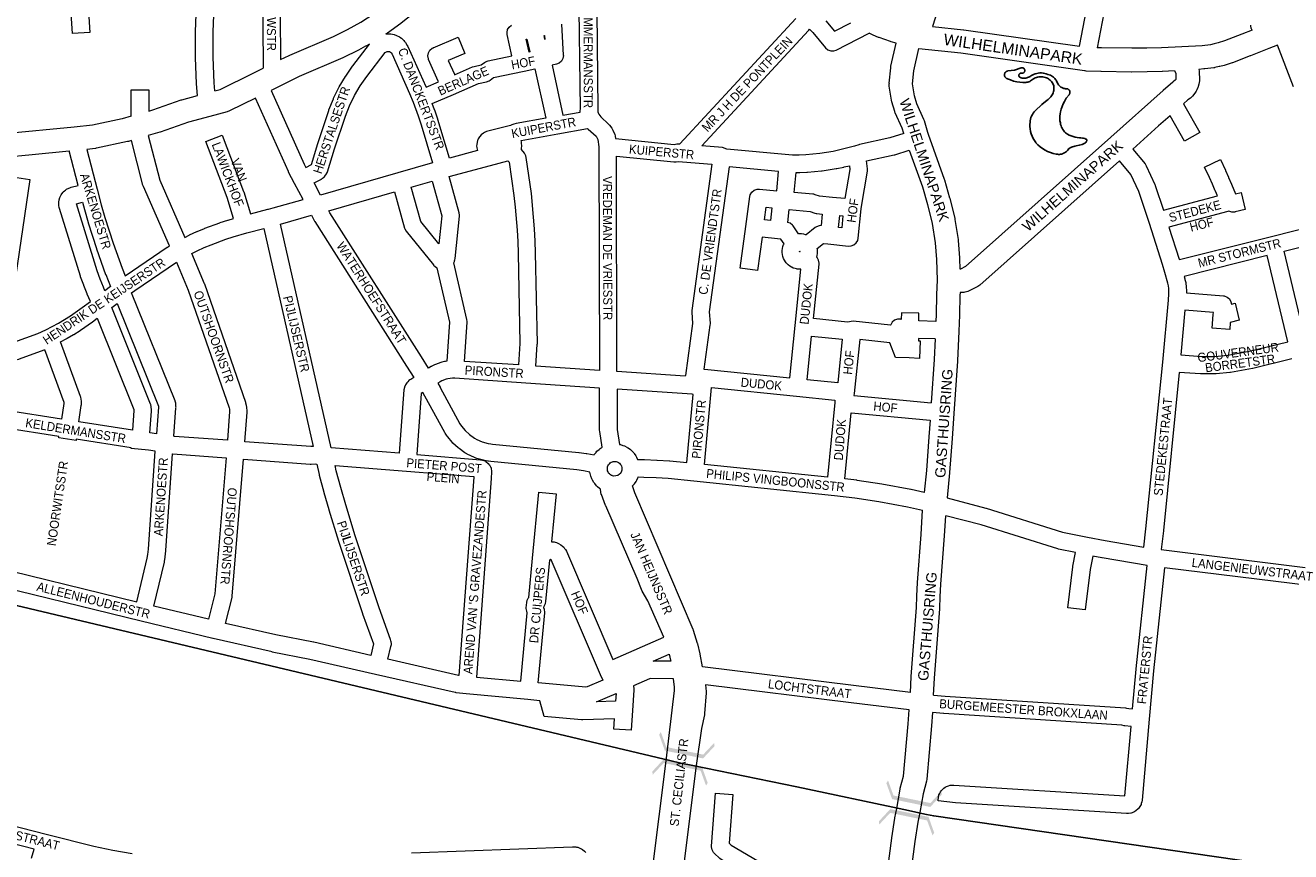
# Model space of a CAD drawing. Header units: metres. Extents: x 123817 to 142006, y 393105 to 406084.
# Tile 87 of 138: x 132752 to 133835, y 396927 to 397634. Entities that reach past the tile are written whole.
import ezdxf
from ezdxf.enums import TextEntityAlignment as Align

# ---------------------------------------------------------------- set-up
doc = ezdxf.new("R2010")
doc.units = ezdxf.units.M
doc.header["$MEASUREMENT"] = 0
doc.styles.add('Style-Arial', font='arial.ttf')

# ---------------------------------------------------------------- blocks, each defined once
blk = doc.blocks.new('gg0-viaduct_64')
at = {"linetype": 'Continuous', "lineweight": 0}
blk.add_hatch(color=7, dxfattribs=at).paths.add_polyline_path([(-55.8, -16.9), (-58, -14), (-40, 0), (40, 0), (58, -14), (55.8, -16.9), (38.7, -3.7), (-38.7, -3.7)])
blk = doc.blocks.new('gg0-viaduct_65')
at = {"linetype": 'Continuous', "lineweight": 0}
blk.add_hatch(color=7, dxfattribs=at).paths.add_polyline_path([(-55.8, -16.9), (-58, -14), (-40, 0), (40, 0), (58, -14), (55.8, -16.9), (38.7, -3.7), (-38.7, -3.7)])
blk = doc.blocks.new('gg0-viaduct_66')
at = {"linetype": 'Continuous', "lineweight": 0}
blk.add_hatch(color=7, dxfattribs=at).paths.add_polyline_path([(55.8, -16.9), (38.7, -3.7), (-38.7, -3.7), (-55.8, -16.9), (-58, -14), (-40, 0), (40, 0), (58, -14)])
blk = doc.blocks.new('gg0-viaduct_67')
at = {"linetype": 'Continuous', "lineweight": 0}
blk.add_hatch(color=7, dxfattribs=at).paths.add_polyline_path([(-55.8, -16.9), (-58, -14), (-40, 0), (40, 0), (58, -14), (55.8, -16.9), (38.7, -3.7), (-38.7, -3.7)])

msp = doc.modelspace()

# ---------------------------------------------------------------- linework, layer by layer
for p, q in [((133303.8, 397004.7), (132690.3, 397150.1)), ((133523.5, 396958.7), (133504.1, 396962.8))]:
    msp.add_line(p, q)
at = {"color": 40, "linetype": 'Continuous', "lineweight": 0, "flags": 128}
for points in [[(133060.5, 397626.8), (133061.5, 397627.5), (133061.9, 397627.8), (133073.2, 397635.9), (133073.6, 397636.2), (133084.4, 397645), (133084.8, 397645.4), (133095.1, 397654.7), (133095.4, 397655), (133100.3, 397659.9), (133100.5, 397660.1), (133115.7, 397676), (133131.1, 397691.7), (133146.7, 397707.2), (133171.6, 397731.5), (133182.3, 397741.7), (133182.3, 397741.7), (133182.3, 397741.7), (133201.4, 397760.1), (133205.7, 397763.9), (133208.1, 397765.7), (133213.9, 397769.4), (133216.6, 397770.8), (133222.3, 397773.3)], [(132970.4, 397604.8), (132977.7, 397608.4), (132978.2, 397608.6), (133015.6, 397624.7), (133027.7, 397630.6), (133033.5, 397633.7), (133039.2, 397637), (133050.5, 397644.2), (133061.2, 397651.9), (133071.6, 397660.3), (133081.4, 397669.3), (133086.1, 397674), (133101.3, 397689.9), (133101.4, 397690), (133116.9, 397705.7), (133116.9, 397705.8), (133132.6, 397721.4), (133132.7, 397721.5), (133133.7, 397722.5)], [(133504.1, 397541.6), (133502.8, 397546.1), (133496.8, 397559.2), (133496.5, 397559.9), (133496.3, 397560.4), (133493.8, 397568.7), (133493.5, 397570.1), (133491.6, 397582.1), (133491.5, 397583.7), (133491.7, 397584.8), (133491.5, 397584.8), (133492.9, 397597.9), (133493.1, 397599.1), (133497.6, 397618.9), (133493.2, 397620.1), (133492.6, 397620.3), (133483, 397623.7), (133482.4, 397623.9), (133477.8, 397625.9), (133477.4, 397626.1), (133474.4, 397627.5)], [(133528.7, 397633.3), (133555.2, 397630.4), (133555.5, 397630.4), (133654.7, 397616.2)], [(133802.3, 397630.1), (133793.6, 397626.6), (133778.7, 397621), (133773.2, 397619.2), (133770, 397618.3), (133766.7, 397617.6), (133759.6, 397616.7), (133742.1, 397615.7), (133724.9, 397614.9), (133712.1, 397614.6), (133699.3, 397614.5), (133673.5, 397614.8), (133669.8, 397615)], [(133046.5, 397618.1), (133043.4, 397616.3), (133043.4, 397616.3), (133043.1, 397616.2), (133037, 397612.9), (133036.6, 397612.7), (133024.2, 397606.6), (133023.8, 397606.4), (132986.3, 397590.3), (132967.4, 397581), (132967.4, 397581), (132967.4, 397581), (132962.2, 397578.5)], [(133824.1, 397617.2), (133816.8, 397614.3), (133816.8, 397614.3), (133816.8, 397614.3), (133800.9, 397608), (133800.8, 397608), (133785.6, 397602.2), (133785.2, 397602.1), (133779.2, 397600.1), (133778.6, 397599.9), (133774.8, 397598.9), (133774.3, 397598.8), (133770.4, 397598), (133770.1, 397597.9), (133769.7, 397597.9), (133761.8, 397596.8), (133761.1, 397596.8), (133756.7, 397596.5), (133757, 397595.2), (133757.2, 397587), (133757.2, 397586.7), (133756.7, 397583.7), (133755.8, 397580.8), (133755.7, 397580.4), (133755.1, 397579.1), (133754.4, 397577.7), (133753.3, 397576.1), (133751.3, 397573.6), (133751.2, 397573.5), (133749.5, 397571.9), (133747.3, 397570.3), (133743.6, 397567)], [(133552.6, 397425.4), (133552.5, 397425.5), (133552.2, 397434.5), (133552.2, 397435.1), (133550.9, 397450.1), (133550.8, 397450.7), (133548.2, 397468), (133548, 397469), (133543.7, 397485.8), (133543.6, 397486.1), (133539.2, 397501.7), (133539, 397502.3), (133525.2, 397540.7), (133525.2, 397540.7), (133525.2, 397540.7), (133524.6, 397542.5), (133521.8, 397552.3), (133521.6, 397553), (133521.3, 397553.7), (133515.3, 397566.9), (133513.2, 397573.9), (133511.6, 397584), (133512.8, 397595.2), (133517.1, 397614.4), (133552.9, 397610.6), (133658.9, 397595.4), (133659, 397595.4), (133659.9, 397595.3), (133672.9, 397594.9), (133673.1, 397594.8), (133699.1, 397594.5), (133699.4, 397594.5), (133712.4, 397594.6), (133712.5, 397594.6), (133725.5, 397595), (133725.7, 397595), (133736, 397595.4), (133737, 397592.8), (133737.2, 397588.1), (133737.1, 397587.8), (133736.6, 397587.2), (133735.1, 397586.1), (133734.4, 397585.5), (133726.2, 397578.3), (133681.4, 397538.4), (133681.4, 397538.4), (133681.4, 397538.4), (133557, 397427.6), (133552.6, 397425.4)], [(132913.9, 397578), (132918.5, 397579.3), (132947, 397593.3), (132947, 397593.3), (132955.5, 397597.4)], [(132857.4, 397560.7), (132860.9, 397561.8), (132885.1, 397570.3), (132885.8, 397570.5), (132899.1, 397574.1)], [(132948.8, 397571.8), (132926.5, 397560.9), (132924.7, 397560.2), (132909.8, 397556.2), (132909.8, 397556.2), (132909.8, 397556.2), (132891.4, 397551.3), (132867.3, 397542.8), (132866.8, 397542.7), (132857, 397539.8)], [(132842.4, 397556.3), (132834.7, 397554.1), (132809.2, 397548.6), (132793.5, 397547.1), (132733.8, 397541.3)], [(133732.2, 397556.8), (133722.3, 397548), (133700.1, 397528.3)], [(132842.6, 397535.5), (132840, 397534.8), (132839.3, 397534.6), (132812.8, 397528.9), (132812.5, 397528.9), (132811.7, 397528.7), (132804.5, 397528)], [(132733.8, 397521.2), (132757.6, 397523.5), (132789.4, 397526.6)], [(133508.8, 397527.3), (133520, 397495.9), (133524.3, 397480.7), (133528.5, 397464.5), (133531, 397448), (133532.2, 397433.6), (133532.7, 397416), (133532.2, 397403.7), (133532.2, 397403.4), (133531.9, 397386.7), (133531.6, 397380.6)], [(133688.9, 397518.3), (133569.3, 397411.7), (133567.6, 397410.5), (133567, 397410.2), (133560.2, 397406.9), (133559, 397406.4), (133557.8, 397406), (133556.4, 397405.6), (133555.4, 397405.5), (133554.2, 397405.4), (133552.9, 397405.4), (133552.3, 397405.4), (133552.1, 397403), (133551.9, 397386.2), (133551.9, 397386.2), (133551.9, 397386), (133551.3, 397372.4), (133551.3, 397372.4), (133551.3, 397372.3), (133550, 397347), (133550, 397346.8), (133547, 397302), (133547, 397302), (133547, 397301.9), (133545.6, 397280.6), (133545.6, 397280.5), (133543.3, 397251.4), (133543.3, 397251.2), (133541.1, 397229.6)], [(133531, 397365.7), (133530, 397348.1), (133527.6, 397311.1)], [(133526.6, 397296.1), (133525.6, 397282), (133523.4, 397253.1), (133521.5, 397234.3)], [(133509.7, 397063.1), (133510.3, 397076.4), (133510.3, 397076.7), (133515, 397135.8), (133515.2, 397145.4), (133515.2, 397145.8), (133515.8, 397157), (133515.8, 397157.1), (133519, 397198.4), (133520.2, 397219.2)], [(133529.6, 397060.8), (133530.3, 397075.3), (133534.9, 397134.6), (133535, 397135.2), (133535.2, 397144.8), (133535.8, 397155.7), (133538.9, 397197), (133538.9, 397197.2), (133540, 397214.4)], [(133396.2, 396893.2), (133467.5, 396885.5), (133475.7, 396885.2), (133476.2, 396885.1), (133484.4, 396884.4), (133490.3, 396912.4), (133493.7, 396938.3), (133493.7, 396938.6), (133496.5, 396955.4), (133496.5, 396955.6), (133498, 396963.8), (133498, 396963.8), (133498, 396963.8), (133501, 396980.2), (133501.1, 396981), (133503.9, 396991.4), (133507.9, 397036.1), (133508.8, 397048.1)], [(133528.7, 397045.9), (133527.8, 397034.5), (133527.8, 397034.4), (133523.7, 396988.8), (133523.4, 396987.1), (133520.6, 396976.3), (133517.7, 396960.2), (133516.2, 396952.1), (133513.5, 396935.5), (133510.1, 396909.4)]]:
    msp.add_lwpolyline(points, dxfattribs=at)
at = {"color": 9, "linetype": 'Continuous', "lineweight": 0, "flags": 128}
for points in [[(133550.6, 397702), (133528.7, 397633.3)], [(132733.9, 397682.9), (132764.8, 397685.1), (132766.5, 397685), (132797.7, 397680.4), (132797.9, 397680.3), (132800.4, 397679.4), (132802.4, 397677.8), (132803.7, 397675.5), (132804.1, 397673.4), (132807.1, 397628.1), (132792.1, 397627.1), (132789.5, 397666.4), (132765.1, 397670.1), (132734.1, 397667.9)], [(132913.9, 397578), (132913.4, 397585), (132912.6, 397606.8), (132912.6, 397628.6), (132913.4, 397650.1), (132914.3, 397656.1), (132916.5, 397670.7), (132916.7, 397671.5), (132917.2, 397672.1), (132918.1, 397672.4), (132918.3, 397672.4), (132954.8, 397672.9), (132955.5, 397597.4)], [(132969.7, 397680.6), (132970.4, 397604.8)], [(133240.9, 397673.9), (133242.1, 397562), (133242.1, 397561.9), (133242, 397561.1), (133242, 397560.3), (133242, 397560.1), (133242, 397560), (133242.3, 397559.3), (133242.9, 397558.2), (133244.6, 397555.8), (133251.2, 397549.7), (133251.8, 397549), (133252.1, 397548.7), (133254.1, 397546), (133255, 397544.5), (133256.4, 397541.3), (133256.5, 397540.9), (133256.9, 397539.2), (133257.1, 397537.4), (133307.4, 397532.3), (133309.6, 397532.7), (133311.5, 397532.8), (133312.3, 397532.7), (133411.6, 397640)], [(133210.9, 397635.1), (133212.5, 397608.7), (133212.6, 397608.3), (133212.1, 397605.7), (133210.8, 397603.4), (133208.8, 397601.8), (133206.6, 397600.9), (133202.9, 397600.1), (133212.2, 397557.3), (133227, 397559.9), (133226.9, 397560.2), (133226.9, 397560.5), (133227, 397561.3), (133227.1, 397562.3), (133225.9, 397669.3)], [(132899.1, 397574.1), (132898.4, 397584), (132898.4, 397584.3), (132897.6, 397606.4), (132897.6, 397606.6), (132897.6, 397606.6), (132897.6, 397606.6), (132897.6, 397628.7), (132897.6, 397629), (132898.4, 397651)], [(133654.7, 397616.2), (133662.1, 397654.8)], [(133437.4, 397637.9), (133444.7, 397629.1), (133458.7, 397636.3)], [(133675.5, 397644.7), (133669.8, 397615)], [(133060.5, 397626.8), (133062.7, 397627), (133064.5, 397626.9), (133064.7, 397626.8), (133067.6, 397626.2), (133069.5, 397625.6), (133072.1, 397624.2), (133072.5, 397624), (133073.8, 397623.1), (133076, 397621.1), (133076.6, 397620.4), (133077.3, 397619.5), (133078.8, 397617), (133079.3, 397616.1), (133094.6, 397581.9), (133094.7, 397581.7), (133094.9, 397581.2), (133105.6, 397585.9), (133105.4, 397586.4), (133097.1, 397605), (133096.9, 397605.5), (133096.5, 397608), (133096.9, 397610.6), (133098.2, 397612.9), (133100.2, 397614.5), (133101.2, 397614.9), (133101, 397614.9), (133122.3, 397624), (133128.1, 397610.2), (133113.9, 397604.1), (133119.2, 397592.4), (133119.3, 397592.2), (133119.4, 397591.9), (133134.6, 397598.6), (133136.1, 397599), (133142.1, 397600.3), (133145.1, 397602.5), (133145.8, 397602.9), (133148, 397603.8), (133168.5, 397608.1), (133164.5, 397626.3), (133164.3, 397627.9), (133164.8, 397630.5), (133166.1, 397632.7), (133168.1, 397634.4)], [(133504.1, 397541.6), (133492.1, 397537.8), (133466.2, 397532.1), (133465.6, 397531.9), (133461.9, 397530.8), (133455.1, 397528.9), (133449.4, 397527.5), (133443.7, 397526.3), (133432.1, 397524.5), (133420.3, 397523.4), (133414.5, 397523.1), (133408.9, 397523.1), (133405.7, 397523.3), (133405.7, 397523.3), (133405.7, 397523.3), (133352.5, 397528.2), (133348.9, 397529.6), (133331.2, 397531.1), (133422.6, 397629.8), (133422.8, 397630.1), (133423.3, 397630.9), (133426.1, 397628.1), (133437, 397614.9), (133437.1, 397614.9), (133439.1, 397613.2), (133441.5, 397612.3), (133444.1, 397612.3), (133446.2, 397613), (133474.4, 397627.5)], [(133802.3, 397630.1), (133801.9, 397631.1), (133801.7, 397631.4), (133801.3, 397634), (133801.3, 397634.3)], [(132962.2, 397578.5), (132990.6, 397515.4), (132992.1, 397512.5), (132996.8, 397515), (133002.2, 397532.9), (133002.2, 397533.1), (133011.7, 397561.4), (133011.8, 397561.6), (133011.8, 397561.8), (133015.6, 397571.2), (133015.8, 397571.7), (133020.3, 397581), (133020.6, 397581.5), (133025.8, 397590.3), (133026.1, 397590.8), (133032, 397599.2), (133032.2, 397599.5), (133046.5, 397618.1)], [(133183.1, 397611.2), (133180.8, 397622.2), (133181.3, 397622.3), (133183.7, 397611.4), (133183.1, 397611.2)], [(133196.7, 397622), (133196, 397625.4), (133196.5, 397625.5), (133196.7, 397622)], [(133837.7, 397581.6), (133824.1, 397617.2)], [(133004.6, 397488.9), (132999.1, 397499.3), (133004.8, 397502.3), (133005.1, 397502.4), (133005.4, 397502.6), (133006.3, 397503.2), (133007.9, 397504.6), (133007.9, 397504.7), (133009.2, 397506.2), (133010.4, 397508.4), (133010.6, 397508.8), (133016.5, 397528.5), (133025.9, 397556.4), (133029.4, 397565.4), (133033.7, 397574.1), (133038.6, 397582.5), (133044.2, 397590.5), (133059.8, 397610.8), (133060.4, 397611.3), (133061.5, 397611.9), (133062.7, 397611.9), (133063.6, 397611.8), (133064.4, 397611.3), (133065.1, 397610.7), (133065.8, 397609.5), (133080.8, 397575.9), (133083.8, 397568.5), (133088.2, 397556.7), (133090.8, 397549.1), (133100.5, 397516.4), (133070.9, 397508), (133070.8, 397508), (133070.8, 397508), (133004.6, 397488.9)], [(133115, 397520.4), (133105.1, 397553.5), (133105, 397553.8), (133102.4, 397561.6), (133102.4, 397561.7), (133102.3, 397561.8), (133100.3, 397567.2), (133118.3, 397575.1), (133139.9, 397584.5), (133146.8, 397585.9), (133149, 397586.8), (133149.7, 397587.2), (133152.7, 397589.4), (133179, 397595), (133179, 397595), (133179, 397595), (133188.2, 397597), (133197.5, 397554.6), (133172, 397550), (133172, 397550), (133172, 397550), (133170, 397549.6), (133168.4, 397549.1), (133167.2, 397548.5), (133146.7, 397543.2), (133144.9, 397542.4), (133144.8, 397542.4), (133144, 397541.9), (133142.2, 397540.5), (133140.9, 397539), (133140.7, 397538.8), (133139.6, 397537.1), (133139.2, 397536.2), (133139, 397535.6), (133138.6, 397534.1), (133138.3, 397532.1), (133138.4, 397532.1), (133138.2, 397531.1), (133138.5, 397529.2), (133139.1, 397526.9), (133115, 397520.4)], [(132842.4, 397556.3), (132842.5, 397578.9), (132857.5, 397578.9), (132857.4, 397560.7)], [(132857, 397539.8), (132866.8, 397501.7), (132888.3, 397452.6), (132892.1, 397454.6), (132892.4, 397454.7), (132898.7, 397457.6), (132898.9, 397457.7), (132905.2, 397460.3), (132905.5, 397460.4), (132918.4, 397465.2), (132918.7, 397465.3), (132925.3, 397467.4), (132925.5, 397467.5), (132930, 397468.8), (132924.5, 397486.9), (132906.3, 397534.8), (132920.3, 397540.1), (132938.6, 397492), (132938.7, 397491.9), (132938.8, 397491.5), (132944.5, 397472.8), (132959.5, 397476.8), (132959.9, 397476.9), (132959.9, 397476.9), (132964.1, 397477.8), (132989.6, 397485.2), (132982.4, 397498.9), (132977.2, 397508.6), (132977, 397509.1), (132948.8, 397571.8)], [(133743.6, 397567), (133757.6, 397542.5), (133744.5, 397535.1), (133732.2, 397556.8)], [(133243.4, 397338.7), (133189, 397342.4), (133190.2, 397361.1), (133190.3, 397361.6), (133190.3, 397361.8), (133188.7, 397439.4), (133188.7, 397439.5), (133188.4, 397449.5), (133188.4, 397449.7), (133187.8, 397459.7), (133187.8, 397459.9), (133186.2, 397479.9), (133186.2, 397480.2), (133185.1, 397490.1), (133185.1, 397490.3), (133180.8, 397521), (133180.4, 397522.5), (133179.2, 397524.6), (133176.6, 397527.9), (133176.6, 397528.1), (133176.8, 397529.1), (133177, 397530.6), (133177, 397531.2), (133176.8, 397533), (133176.6, 397534.4), (133176.3, 397535.5), (133207.8, 397541.2), (133233.3, 397545.9), (133233.8, 397545.3), (133240.5, 397539.2), (133241.6, 397537.7), (133242.1, 397536.4), (133242.8, 397530.1), (133243.4, 397338.7)], [(132804.5, 397528), (132813.2, 397493.8), (132816.7, 397480.6), (132819.9, 397469.6), (132826.9, 397447.8), (132834.6, 397426.2), (132837.1, 397419.7), (132873.3, 397444.2), (132873.5, 397444.3), (132875.1, 397445.3), (132852.8, 397496.3), (132852.6, 397496.7), (132852.4, 397497.4), (132842.6, 397535.5)], [(132742, 397362.9), (132762.5, 397370.4), (132769.2, 397373.4), (132780.2, 397379.3), (132785.4, 397382.4), (132790.5, 397385.5), (132800.5, 397392.5), (132807.5, 397397.8), (132804.8, 397404), (132804.7, 397404.3), (132801.8, 397411.5), (132801.7, 397411.7), (132799.1, 397419), (132799.1, 397419), (132799, 397419.4), (132781, 397477.4), (132780.8, 397478.3), (132780.5, 397480), (132780.3, 397481.3), (132780.4, 397481.6), (132780.3, 397481.6), (132780.4, 397482.8), (132780.7, 397484.7), (132781.4, 397486.9), (132781.5, 397487.3), (132782.5, 397489.2), (132783.9, 397491.1), (132784.2, 397491.5), (132785.2, 397492.5), (132786.1, 397493.2), (132787.1, 397493.9), (132787.7, 397494.2), (132789.9, 397495.2), (132791, 397495.6), (132796.9, 397497.2), (132789.4, 397526.6)], [(133316.9, 397333.7), (133258.4, 397337.7), (133257.9, 397522.2), (133307, 397517.3), (133309, 397517.3), (133311.2, 397517.7), (133314.7, 397517.4), (133314.7, 397517.4), (133314.7, 397517.4), (133339.7, 397515.3), (133322.6, 397390), (133322.5, 397389), (133322.5, 397388.5), (133323.2, 397378.8), (133317, 397334.3), (133317, 397334.3), (133317, 397334.3), (133316.9, 397333.7)], [(133531.6, 397380.6), (133516.9, 397381.2), (133517, 397387.9), (133502, 397388.1), (133501.9, 397382.4), (133501.2, 397382.7), (133498.6, 397382.7), (133496.2, 397381.8), (133494.2, 397380.1), (133492.9, 397377.9), (133492.8, 397377.5), (133460.6, 397381), (133456, 397380), (133426.7, 397383.1), (133431.5, 397429.7), (133431.6, 397430.5), (133431.1, 397433), (133429.8, 397435.3), (133429.7, 397435.5), (133429.5, 397435.7), (133429.5, 397435.8), (133429.9, 397437), (133430.2, 397438.8), (133430.3, 397440.1), (133430.3, 397440.5), (133430.2, 397442.2), (133430, 397443.1), (133435.3, 397447.4), (133439.1, 397447), (133439.1, 397447), (133439.1, 397447), (133456.8, 397445.2), (133458.9, 397445.3), (133461.3, 397446.2), (133463.3, 397447.9), (133464.6, 397450.1), (133465, 397451.9), (133467.6, 397477.1), (133467.8, 397479.2), (133472.9, 397509.2), (133473.1, 397510.5), (133473, 397511.4), (133472.2, 397518.1), (133495.7, 397523.3), (133496.3, 397523.4), (133508.8, 397527.3)], [(133700.1, 397528.3), (133710.7, 397515.5), (133711.7, 397513.9), (133719.2, 397497.9), (133719.5, 397497.3), (133719.5, 397497), (133726.5, 397475.8), (133772.7, 397488.1), (133770.9, 397492.1), (133770.8, 397492.4), (133768.4, 397498.3), (133766, 397503.9), (133761.7, 397512.7), (133775.3, 397519.2), (133779.6, 397510.3), (133779.7, 397510), (133782.2, 397504.2), (133782.3, 397503.9), (133784.7, 397498.1), (133788.3, 397489.9), (133793.1, 397491), (133796.5, 397476.4), (133788, 397474.4), (133787.6, 397474.3), (133785, 397474.3), (133782.6, 397475.2), (133782.5, 397475.2), (133781.7, 397474.9), (133731.1, 397461.5), (133740, 397433.9), (133740.1, 397433.7), (133819, 397453.5), (133876.3, 397467.9)], [(133174, 397343.4), (133127.8, 397346.5), (133130, 397380.1), (133130, 397380.6), (133129.8, 397382.2), (133118.7, 397430.8), (133119.2, 397431.9), (133119.4, 397432.6), (133119.6, 397433.4), (133119.8, 397434.6), (133123.5, 397470.9), (133123.6, 397471.7), (133123.3, 397473.6), (133114.8, 397504.8), (133150.1, 397514.3), (133150.1, 397514.3), (133150.1, 397514.3), (133165.1, 397518.3), (133166.2, 397516.9), (133170.2, 397488.4), (133171.3, 397478.6), (133172.9, 397458.8), (133173.4, 397449), (133173.7, 397439.1), (133175.3, 397361.8), (133174, 397343.4)], [(133406.4, 397332.3), (133411, 397377.2), (133411, 397377.2), (133411, 397377.2), (133416, 397425.4), (133414.5, 397425.3), (133412.7, 397425.5), (133412.2, 397425.6), (133411.1, 397425.9), (133409.4, 397426.4), (133408.1, 397427), (133407.9, 397427.2), (133406.4, 397428.1), (133405, 397429.1), (133403.8, 397430.4), (133403.3, 397430.9), (133402.7, 397431.7), (133401.8, 397433.2), (133401.1, 397434.6), (133401, 397434.7), (133400.5, 397436.4), (133400.1, 397438.1), (133399.9, 397439.8), (133399.9, 397440.6), (133400, 397441.5), (133399.9, 397441.5), (133400.2, 397443.2), (133400.5, 397444.9), (133400.6, 397444.9), (133401.2, 397446.5), (133401.5, 397447.2), (133398.8, 397451.1), (133395.8, 397451.5), (133382.7, 397452.8), (133378.8, 397424.4), (133363.9, 397426.4), (133368.8, 397462.1), (133372.2, 397487.6), (133372.6, 397489.1), (133373.9, 397491.4), (133375.9, 397493.1), (133378.4, 397494), (133380.4, 397494), (133395.3, 397492.6), (133396.9, 397509.1), (133354.6, 397512.9), (133337.5, 397388.8), (133338.2, 397379.1), (133338.2, 397378.5), (133338.1, 397377.5), (133332.9, 397339.9), (133333.5, 397339.8), (133333.5, 397339.8), (133333.5, 397339.8), (133406.4, 397332.3)], [(133453.7, 397485.9), (133443.1, 397486.9), (133443.1, 397486.9), (133443.1, 397486.9), (133431.9, 397487.8), (133428.1, 397489.2), (133426.9, 397489.5), (133426.3, 397489.6), (133410.3, 397491.1), (133411.8, 397508.1), (133414.8, 397508.1), (133415, 397508.1), (133421.1, 397508.4), (133421.5, 397508.4), (133433.7, 397509.5), (133434.2, 397509.6), (133446.3, 397511.5), (133446.4, 397511.5), (133446.6, 397511.6), (133452.6, 397512.8), (133452.9, 397512.9), (133457.6, 397514), (133458, 397510.7), (133453.7, 397485.9)], [(133541.1, 397229.6), (133574.3, 397220.9), (133574.6, 397220.8), (133640.1, 397200.4), (133661.5, 397196), (133661.5, 397196), (133661.5, 397196), (133676.6, 397193), (133709.7, 397187.5), (133711.5, 397203.2), (133725.8, 397345.9), (133730.7, 397399), (133731.2, 397404.2), (133731.2, 397406.5), (133731, 397408.8), (133730.7, 397411.1), (133730.3, 397413.4), (133727.7, 397422.6), (133725.7, 397429.4), (133714.5, 397464.4), (133705.4, 397491.9), (133698.6, 397506.6), (133688.9, 397518.3)], [(132740.7, 397504.4), (132755.5, 397502.2), (132737.4, 397377.7)], [(133106, 397447), (133090.6, 397466.1), (133082.2, 397495.6), (133100.3, 397500.8), (133108.5, 397471), (133106, 397447)], [(133097.1, 397340.6), (133090.9, 397350.3), (133012.6, 397473.8), (133011.8, 397475.4), (133067.8, 397491.5), (133076.6, 397460.5), (133076.8, 397460), (133078, 397457.9), (133101.2, 397429), (133101.3, 397428.9), (133102.6, 397427.7), (133103.8, 397426.8), (133104.3, 397426.5), (133115, 397380), (133112.7, 397346.6), (133111.7, 397346.5), (133111.2, 397346.4), (133110.8, 397346.3), (133108.4, 397345.8), (133107.5, 397345.5), (133102.9, 397343.8), (133102.1, 397343.4), (133099.9, 397342.3), (133099.6, 397342.2), (133099.3, 397342), (133097.1, 397340.6)], [(132819.9, 397406.9), (132818.6, 397409.9), (132815.8, 397416.9), (132813.2, 397424), (132795.5, 397481.3), (132795.6, 397481.3), (132800.6, 397482.7), (132802.3, 397476.6), (132802.3, 397476.5), (132805.5, 397465.4), (132805.6, 397465.2), (132812.6, 397443.1), (132812.7, 397442.9), (132820.5, 397421), (132820.5, 397421), (132820.6, 397420.8), (132824.6, 397410.5), (132819.9, 397406.9)], [(133389.9, 397467.2), (133384.7, 397467.7), (133386.1, 397478.4), (133391.1, 397477.9), (133389.9, 397467.2)], [(133420.5, 397454.7), (133419.8, 397454.9), (133418.4, 397455.3), (133418.2, 397455.4), (133416.5, 397455.6), (133414.8, 397455.7), (133413.9, 397455.6), (133409.3, 397462.4), (133408.8, 397463), (133406.8, 397464.7), (133404.8, 397465.5), (133406, 397476.5), (133424, 397474.7), (133427.8, 397473.4), (133429, 397473.1), (133429.7, 397473), (133434.2, 397472.6), (133433.2, 397462.7), (133431.6, 397462.6), (133429.2, 397461.7), (133428.1, 397461), (133420.5, 397454.7)], [(133072, 397267.9), (133013.8, 397272.6), (132970.4, 397464), (132996.8, 397471.6), (132999.5, 397466.6), (132999.8, 397466.1), (133078.3, 397342.3), (133078.3, 397342.3), (133078.3, 397342.3), (133084.4, 397332.7), (133081.8, 397331.1), (133081.1, 397330.6), (133080.3, 397330), (133079.2, 397329), (133078.6, 397328.2), (133078.5, 397328.2), (133077.4, 397326.3), (133076.6, 397324.5), (133076.4, 397324.1), (133076, 397322.1), (133072, 397267.9)], [(133450.9, 397460.9), (133448.1, 397461.2), (133449.2, 397471.3), (133451.9, 397471), (133450.9, 397460.9)], [(132996.3, 397273.5), (132939.7, 397277.7), (132941.6, 397303), (132941.6, 397303.5), (132941.6, 397303.9), (132941.5, 397307.2), (132941.2, 397308.7), (132940.7, 397310.8), (132940.5, 397311.4), (132905.4, 397412.5), (132905.4, 397412.6), (132905.2, 397413), (132894.2, 397438.8), (132898.8, 397441.1), (132904.8, 397443.9), (132910.9, 397446.4), (132923.5, 397451.1), (132929.7, 397453.1), (132941.4, 397456.4), (132955.9, 397460.3), (132998.2, 397273.6), (132996.3, 397273.5)], [(133854.5, 397338.1), (133849.3, 397359.4), (133829.9, 397440.8), (133880.2, 397453.4), (133887, 397425.6), (133887.9, 397418.6), (133888, 397417.8), (133903.6, 397352.9), (133903.7, 397352.6), (133904.3, 397350.3), (133854.5, 397338.1)], [(133415.1, 397440.4), (133415.1, 397440.4), (133415, 397440.4), (133415, 397440.4), (133415, 397440.4), (133414.9, 397440.4), (133414.9, 397440.5), (133414.9, 397440.5), (133414.9, 397440.5), (133415.1, 397440.7), (133415.1, 397440.7), (133415.2, 397440.5), (133415.1, 397440.4)], [(133759.2, 397350.7), (133770.5, 397350.7), (133781.5, 397351.8), (133799.8, 397355.2), (133833, 397363.2), (133815.3, 397437.1), (133744.2, 397419.2), (133744.8, 397417.2), (133744.9, 397416.6), (133745.5, 397413.9), (133745.6, 397413.3), (133745.9, 397410.5), (133746, 397410), (133746.2, 397407.1), (133746.2, 397406.7), (133746.2, 397406.6), (133746.2, 397405.2), (133777.8, 397402.6), (133778.5, 397402.5), (133781, 397401.6), (133783, 397399.9), (133784.3, 397397.6), (133784.6, 397395.6), (133787.8, 397396.3), (133791.2, 397381.7), (133783.6, 397379.9), (133783.2, 397373.8), (133768.2, 397374.9), (133769.1, 397386.6), (133769.2, 397388.2), (133744.9, 397390.2), (133741.4, 397352), (133759.2, 397350.7)], [(132924.8, 397278.9), (132879.4, 397282.3), (132878.9, 397282.4), (132880.7, 397306.8), (132880.8, 397307.4), (132880.7, 397308), (132880.5, 397310.6), (132880.1, 397312.5), (132880, 397312.8), (132842.8, 397405.3), (132845.4, 397407.2), (132881.1, 397431.4), (132891.3, 397407.4), (132926.3, 397306.7), (132926.5, 397305.7), (132926.6, 397303.6), (132924.8, 397278.9)], [(132864, 397284.6), (132858.3, 397285.4), (132859.7, 397303.9), (132859.7, 397304.4), (132859.7, 397305.1), (132859.5, 397307.7), (132859.1, 397309.6), (132859, 397309.8), (132825.8, 397392.7), (132830.4, 397396), (132865.7, 397308.2), (132865.7, 397307.3), (132864, 397284.6)], [(132843.5, 397287.7), (132797.6, 397294.8), (132799.7, 397308.6), (132799.8, 397309.7), (132799.8, 397312.3), (132799.8, 397312.3), (132799.6, 397314.2), (132799.2, 397315.8), (132799, 397316.5), (132798.9, 397316.5), (132781.8, 397363.2), (132787.4, 397366.2), (132787.6, 397366.3), (132787.7, 397366.3), (132793.1, 397369.5), (132793.3, 397369.6), (132798.6, 397372.9), (132798.9, 397373.1), (132809.2, 397380.3), (132809.4, 397380.4), (132813.4, 397383.4), (132844.6, 397305.3), (132844.7, 397304.4), (132843.5, 397287.7)], [(133447.5, 397328), (133421.3, 397330.7), (133425.1, 397368.2), (133451.4, 397365.4), (133447.5, 397328)], [(132782.8, 397297), (132735.6, 397304.4), (132741.9, 397347.4), (132742.5, 397347.5), (132742.9, 397347.5), (132743.7, 397347.7), (132746.3, 397348.5), (132746.8, 397348.6), (132767.9, 397356.5), (132768.2, 397356.6), (132784.7, 397311.7), (132784.8, 397311.3), (132784.8, 397310.3), (132782.8, 397297)], [(133531, 397365.7), (133516.7, 397366.2), (133516.6, 397364.1), (133518.1, 397364), (133517.6, 397349), (133508.8, 397349.4), (133497, 397349.8), (133492.1, 397362.5), (133466.5, 397365.3), (133461.6, 397319), (133461.3, 397317.4), (133527.6, 397311.1)], [(133836.5, 397348.6), (133803.1, 397340.5), (133802.7, 397340.5), (133783.9, 397337), (133783.8, 397337), (133783.2, 397336.9), (133771.6, 397335.8), (133770.9, 397335.7), (133759, 397335.7), (133758.3, 397335.7), (133740, 397337.1), (133726.4, 397201.6), (133726.4, 397201.5), (133724.6, 397185.3), (133847.7, 397170.1)], [(133238.8, 397266.4), (133239, 397266.8), (133240.5, 397268.6), (133240.6, 397268.8), (133241.3, 397269.5), (133243.1, 397271.1), (133244.1, 397271.9), (133245.9, 397273), (133243.7, 397286.5), (133243.6, 397287.7), (133243.5, 397323.6), (133180.5, 397327.9), (133119.5, 397332), (133117.7, 397332), (133113.7, 397331.6), (133112.2, 397331.3), (133108.5, 397329.9), (133107, 397329.1), (133104.9, 397327.8), (133107, 397324.3), (133107.1, 397324.1), (133124, 397293), (133125.2, 397291.1), (133128.5, 397287.2), (133132.2, 397283.8), (133136.4, 397280.8), (133138.4, 397279.7), (133143, 397277.7), (133148, 397276.3), (133150.3, 397275.9), (133151.9, 397275.7), (133151.9, 397275.7), (133151.9, 397275.7), (133225.8, 397268.5), (133226.1, 397268.4), (133232.1, 397267.6), (133232.4, 397267.6), (133232.5, 397267.5), (133238.8, 397266.4)], [(133438.8, 397247.5), (133333.4, 397258.3), (133339.4, 397324.1), (133412.3, 397316.6), (133412.3, 397316.6), (133412.3, 397316.6), (133445.1, 397313.2), (133444.9, 397311.4), (133438.8, 397247.5)], [(133176, 397072.6), (133181.5, 397131.1), (133181.1, 397132.6), (133180.7, 397134.8), (133180.8, 397135.5), (133181.2, 397140.2), (133181.6, 397142.1), (133182.5, 397143.7), (133182.9, 397144.3), (133186.1, 397178.1), (133191.5, 397234.6), (133206.4, 397233.2), (133202.5, 397192), (133203.8, 397192), (133204.6, 397191.9), (133205.5, 397191.6), (133206.7, 397191.3), (133208.3, 397190.6), (133208.3, 397190.6), (133210.5, 397189.3), (133211.9, 397188.2), (133212.8, 397187.3), (133213.3, 397186.8), (133213.6, 397186.4), (133214.4, 397185.4), (133215.2, 397183.9), (133255, 397091.3), (133298.5, 397110.3), (133284.9, 397141.5), (133279.9, 397149.9), (133279.4, 397151.1), (133275.8, 397160.7), (133248.8, 397222.7), (133248.7, 397223), (133245.1, 397232.4), (133245, 397232.5), (133244.6, 397234.5), (133244.4, 397237), (133243.5, 397237.6), (133241.8, 397239.1), (133240.9, 397240), (133240.9, 397240), (133239.4, 397241.8), (133238.6, 397242.9), (133237.4, 397244.9), (133236.9, 397246), (133236.1, 397248.2), (133236.1, 397248.3), (133235.8, 397249.5), (133235.3, 397251.7), (133229.9, 397252.8), (133224.2, 397253.6), (133150.4, 397260.8), (133148.5, 397261), (133147.9, 397261.1), (133147.9, 397261.1), (133145, 397261.6), (133144.2, 397261.8), (133138.5, 397263.4), (133137.5, 397263.7), (133132, 397266.1), (133131.4, 397266.5), (133128.7, 397267.9), (133128.6, 397268), (133128.1, 397268.3), (133123.2, 397271.8), (133122.4, 397272.4), (133118, 397276.5), (133117.3, 397277.2), (133117.3, 397277.2), (133113.5, 397281.8), (133113, 397282.4), (133111.3, 397284.9), (133111, 397285.5), (133094, 397316.8), (133092.2, 397319.9), (133090.8, 397319.1), (133086.9, 397266.7), (133141.5, 397262.3), (133142.2, 397262.2), (133142.6, 397262.2), (133143.4, 397262), (133145.2, 397261.3), (133145.9, 397261), (133146.2, 397260.8), (133148.2, 397259.2), (133149.1, 397258), (133149.2, 397258), (133150.5, 397255.7), (133150.6, 397255.5), (133150.8, 397254.7), (133151.1, 397252.4), (133151.1, 397251.9), (133150.7, 397246.3), (133150.7, 397246.3), (133150.7, 397246.3), (133138, 397076.2), (133176, 397072.6)], [(133318.4, 397259.8), (133323.8, 397318.2), (133322.9, 397318.3), (133322.9, 397318.3), (133322.9, 397318.3), (133258.5, 397322.6), (133258.6, 397288.3), (133260.7, 397275.4), (133261.4, 397275.2), (133263.6, 397274.6), (133264.8, 397274.1), (133266.9, 397273.1), (133267.3, 397272.8), (133268, 397272.4), (133269.9, 397271), (133270.9, 397270.2), (133272.5, 397268.5), (133272.9, 397268.1), (133273.3, 397267.5), (133274.6, 397265.6), (133275.3, 397264.5), (133276.1, 397262.6), (133282, 397262.5), (133282.1, 397262.5), (133292.7, 397262), (133292.8, 397262), (133303.3, 397261.4), (133303.6, 397261.3), (133318.4, 397259.8)], [(133521.5, 397234.3), (133510.3, 397236.7), (133510, 397236.8), (133485.4, 397241.4), (133485.3, 397241.4), (133485.2, 397241.4), (133464.2, 397244.6), (133463.9, 397244.7), (133453.7, 397245.8), (133459.1, 397302.5), (133526.6, 397296.1)], [(132709.6, 397174.2), (132847.2, 397140.6), (132856.2, 397177.9), (132856.7, 397181.1), (132857.2, 397185.8), (132863, 397269.6), (132857.2, 397270.4), (132842.4, 397271.9), (132842.4, 397272.6), (132795.3, 397279.9), (132795.2, 397278.8), (132780.3, 397281.1), (132780.5, 397282.2), (132733.4, 397289.5)], [(132908.7, 397125.7), (132861.7, 397137), (132870.8, 397174.7), (132870.9, 397175.1), (132871.6, 397178.8), (132871.6, 397179.2), (132872.2, 397184.3), (132872.2, 397184.6), (132877.9, 397267.4), (132878, 397267.4), (132923.6, 397263.9), (132914.1, 397147.4), (132908.7, 397125.7)], [(133047.6, 397094.8), (132998.7, 397106), (132998.4, 397106), (132966.2, 397112.3), (132923.3, 397122.2), (132928.8, 397144.4), (132929, 397145.6), (132938.6, 397262.8), (132995.6, 397258.6), (132996.4, 397258.5), (133000.1, 397258.7), (133001.5, 397258.5), (133003.4, 397249.6), (133003.5, 397249.2), (133007.5, 397234.4), (133007.5, 397234.3), (133011.7, 397219.6), (133011.7, 397219.5), (133019.9, 397192.7), (133019.9, 397192.5), (133040.5, 397130.6), (133040.6, 397130.4), (133040.6, 397130.4), (133050, 397104.6), (133047.6, 397094.8)], [(133255.6, 397248.3), (133254.7, 397248.5), (133254.2, 397248.7), (133254.2, 397248.7), (133254.2, 397248.7), (133253.7, 397248.9), (133252.8, 397249.4), (133252, 397250.1), (133251.3, 397250.9), (133250.8, 397251.8), (133250.4, 397252.8), (133250.2, 397253.9), (133250.2, 397254.9), (133250.4, 397256.1), (133250.7, 397257), (133251.2, 397258), (133251.9, 397258.8), (133252.6, 397259.5), (133253.5, 397260.1), (133254.5, 397260.5), (133255.3, 397260.7), (133256.7, 397260.8), (133257.7, 397260.7), (133258.7, 397260.4), (133259.7, 397259.9), (133260.6, 397259.3), (133261.3, 397258.5), (133261.9, 397257.6), (133262.4, 397256.7), (133262.6, 397255.6), (133262.7, 397255.1), (133262.6, 397253.4), (133262.4, 397252.5), (133261.9, 397251.5), (133261.3, 397250.6), (133260.7, 397249.9), (133259.2, 397248.9), (133258.9, 397248.7), (133257.5, 397248.4), (133255.6, 397248.3)], [(133123.1, 397077.7), (133122.8, 397077.7), (133062.2, 397091.5), (133064.9, 397102.4), (133065.1, 397103.3), (133065.2, 397104.1), (133065.2, 397104.9), (133065.1, 397106.3), (133064.9, 397107.3), (133064.6, 397108.5), (133064.6, 397108.5), (133054.7, 397135.5), (133034.2, 397197.2), (133026.1, 397223.8), (133022, 397238.4), (133018, 397252.9), (133017.1, 397257.3), (133078.3, 397252.4), (133078.3, 397252.4), (133078.3, 397252.4), (133135.8, 397247.8), (133135.8, 397247.5), (133123.1, 397077.7)], [(133509.7, 397063.1), (133461, 397069.1), (133461, 397069.1), (133461, 397069.1), (133331.7, 397085.1), (133329.8, 397095.7), (133329.7, 397096.2), (133327.6, 397104.6), (133327.5, 397104.9), (133327.5, 397105), (133324.1, 397116.2), (133324, 397116.5), (133323.8, 397116.9), (133273.7, 397234), (133271.8, 397239.8), (133272.7, 397240.7), (133273, 397241.1), (133273.5, 397241.7), (133274.8, 397243.7), (133275.4, 397244.8), (133276.3, 397246.9), (133276.5, 397247.4), (133276.6, 397247.6), (133281.5, 397247.5), (133291.9, 397247), (133302.3, 397246.4), (133324.4, 397244.2), (133444.7, 397231.8), (133462.1, 397229.8), (133482.8, 397226.6), (133507.2, 397222.1), (133520.2, 397219.2)], [(133529.6, 397060.8), (133539.5, 397059.9), (133694.1, 397049.8), (133694.9, 397049.7), (133696.7, 397049.2), (133700, 397049), (133703, 397083.1), (133703, 397083.2), (133712.6, 397171.8), (133674, 397178.2), (133673.9, 397178.2), (133673.7, 397178.2), (133665.9, 397179.8), (133663.6, 397168.4), (133659.4, 397133.7), (133644.5, 397135.5), (133648.8, 397170.5), (133648.9, 397171.1), (133651.2, 397182.8), (133636.7, 397185.8), (133636, 397186), (133570.3, 397206.5), (133540, 397214.4)], [(133231.9, 397067.5), (133190.9, 397071.2), (133196.6, 397131.1), (133196.6, 397131.9), (133196.3, 397134.1), (133195.8, 397135.6), (133196, 397136.9), (133196.4, 397137.5), (133197.2, 397139.2), (133197.6, 397141), (133201, 397176.2), (133201.2, 397176.8), (133201.4, 397177), (133201.5, 397177.1), (133201.7, 397177.1), (133201.9, 397176.9), (133244.1, 397078.4), (133246.2, 397073.6), (133232.9, 397067.8), (133231.9, 397067.5)], [(133853.1, 397154.3), (133727.5, 397169.8), (133717.9, 397081.7), (133714.3, 397040.3), (133714.3, 397040.3), (133714.3, 397040.3), (133708.2, 396970.8), (133707.9, 396969.5), (133707.5, 396967.9), (133707.3, 396967.2), (133706.3, 396965.4), (133705.1, 396963.8), (133704.8, 396963.4), (133702.9, 396961.8), (133701.2, 396960.7), (133701.1, 396960.7), (133698.7, 396959.8), (133698.4, 396959.7), (133696.4, 396959.5), (133694.9, 396959.4), (133548.3, 396968.6), (133548.3, 396968.6), (133533.4, 396970.3), (133533.8, 396973.7), (133534.2, 396975.4), (133534.7, 396976.4), (133535.5, 396978), (133536.3, 396979.2), (133537.1, 396980), (133538.4, 396981.2), (133539.6, 396982), (133540.6, 396982.5), (133542.3, 396983.1), (133543.7, 396983.6), (133544.5, 396983.6), (133545.8, 396983.7), (133546.8, 396983.7), (133693.4, 396974.5), (133698.7, 397034), (133693.5, 397034.4), (133692.7, 397034.5), (133690.9, 397035), (133538.4, 397044.9), (133538.1, 397044.9), (133528.7, 397045.9)], [(133288.7, 396909.3), (133300.7, 397004.6), (133307.7, 397064.7), (133307.7, 397067.6), (133306.9, 397074.6), (133287, 397074.9), (133286.9, 397074.9), (133286.3, 397074.7), (133272.5, 397068.7), (133272.6, 397068.1), (133272.9, 397066.7), (133273, 397065.4), (133273, 397064.9), (133271.8, 397047.7), (133271.8, 397047.7), (133271.8, 397047.7), (133270.6, 397030.7), (133255.7, 397031.7), (133256.3, 397040.4), (133229.1, 397039.6), (133228.2, 397039.6), (133196.2, 397042.6), (133192.5, 397056), (133182, 397057), (133182, 397057), (133182, 397057), (133129.3, 397061.9), (133129.2, 397061.9), (133129.2, 397061.9), (133120.8, 397062.8), (133120.3, 397062.9), (133119.9, 397063), (133051.5, 397078.5), (132995.4, 397091.3), (132963.2, 397097.6), (132963, 397097.7), (132912.5, 397109.3), (132912.5, 397109.3), (132912.4, 397109.3), (132850.9, 397124.2), (132850.9, 397124.2), (132850.9, 397124.2), (132706, 397159.6)], [(133304.5, 397089.7), (133289.3, 397089.9), (133303.1, 397095.9), (133304.4, 397090.6), (133304.5, 397089.7)], [(133508.8, 397048.1), (133459.1, 397054.2), (133334.3, 397069.7), (133334.7, 397063.8), (133334.7, 397063.3), (133334.7, 397062.7), (133333.4, 397045.1), (133333.3, 397044), (133330.7, 397032.3), (133326.4, 397000.4), (133314.6, 396907.3), (133314.7, 396896.3)], [(133241, 397054.9), (133257.8, 397062.3), (133257.3, 397055.5), (133241, 397054.9)], [(133381.3, 396894.8), (133381.8, 396899.7), (133347.8, 396920), (133346.5, 396921), (133341.8, 396925.4), (133341.2, 396926), (133339.9, 396928.3), (133339.4, 396930.9), (133339.5, 396931.4), (133339.4, 396931.4), (133342.7, 396976.7), (133357.7, 396975.6), (133354.6, 396933.9), (133356.2, 396932.4), (133393.5, 396910.2), (133395.4, 396908.6), (133396.7, 396906.3), (133397.2, 396903.8), (133397.1, 396903.1), (133396.2, 396893.2)], [(132690.3, 396962), (132770.6, 396941.5), (132810.4, 396931.5), (132826.8, 396927.9), (132843.3, 396925.2)], [(132757.1, 396921.3), (132759.4, 396928.9), (132686.8, 396947.4), (132684.6, 396933.7), (132707.8, 396927.9), (132704.2, 396913.4)], [(133082.4, 396925.8), (133220.3, 396931), (133221.1, 396931), (133222.4, 396930.9), (133223.3, 396930.8), (133223.8, 396930.7), (133224.9, 396930.5), (133226.1, 396930), (133227.2, 396929.6), (133228, 396929.2), (133228.8, 396928.6), (133230.7, 396927.1), (133231.8, 396926.1)]]:
    msp.add_lwpolyline(points, dxfattribs=at)
at = {"flags": 128}
msp.add_lwpolyline([(133636.5, 397523.7), (133637.4, 397523.7), (133638.3, 397523.8), (133639.2, 397524), (133640.1, 397524.3), (133640.9, 397524.6), (133641.8, 397525), (133642.5, 397525.5), (133643.3, 397526.1), (133643.9, 397526.7), (133644.6, 397527.4), (133645.1, 397528.1), (133645, 397528.1), (133645.8, 397528.7), (133646.7, 397529.3), (133647.7, 397529.8), (133648.7, 397530.2), (133649.7, 397530.5), (133650.7, 397530.8), (133651.7, 397530.9), (133654.3, 397531.5), (133656.8, 397532.2), (133659.2, 397533.3), (133659.5, 397533.5), (133659.8, 397533.7), (133660.1, 397534), (133660.3, 397534.3), (133660.5, 397534.7), (133660.6, 397535), (133660.8, 397535.3), (133660.9, 397535.7), (133660.9, 397535.8), (133660.9, 397535.9), (133660.9, 397536), (133660.8, 397536.1), (133660.8, 397536.1), (133660.8, 397536.2), (133660.7, 397536.3), (133660.7, 397536.4), (133660.6, 397536.5), (133660.5, 397536.5), (133660.5, 397536.6), (133660.4, 397536.6), (133660.3, 397536.7), (133660.2, 397536.7), (133660.2, 397536.7), (133660.1, 397536.8), (133659.1, 397537.2), (133658, 397537.5), (133657, 397537.7), (133655.7, 397537.9), (133654.5, 397538), (133652.7, 397538.1), (133650.9, 397538.4), (133649.1, 397538.9), (133647.4, 397539.5), (133645.8, 397540.2), (133644.2, 397541.1), (133642.7, 397542.2), (133641.8, 397543), (133641.1, 397544), (133640.3, 397544.9), (133639.7, 397546), (133639.2, 397547.1), (133638.8, 397548.2), (133638.4, 397549.4), (133638.2, 397550.6), (133637.8, 397552.5), (133637.7, 397554.4), (133637.7, 397556.4), (133637.9, 397558.3), (133638.2, 397560.2), (133638.8, 397562.5), (133639.6, 397564.8), (133640.5, 397567), (133641.7, 397569.1), (133643.1, 397571.8), (133645.6, 397574.8), (133645.8, 397575), (133645.9, 397575.2), (133646, 397575.4), (133646.2, 397575.7), (133646.3, 397575.9), (133646.3, 397576.2), (133646.4, 397576.4), (133646.4, 397576.7), (133646.4, 397577), (133646.4, 397577.2), (133646.4, 397577.5), (133646.3, 397577.8), (133646.2, 397578), (133646.1, 397578.2), (133646, 397578.5), (133645.8, 397578.7), (133645.6, 397578.9), (133645.5, 397579.1), (133645.2, 397579.3), (133645, 397579.4), (133644.8, 397579.5), (133644.6, 397579.7), (133644.3, 397579.7), (133644.1, 397579.8), (133643.8, 397579.9), (133643.5, 397579.9), (133643.3, 397579.9), (133642.6, 397579.9), (133641.9, 397580), (133641.2, 397580.2), (133640.5, 397580.4), (133639.9, 397580.6), (133639.3, 397581), (133638.7, 397581.3), (133638.1, 397581.7), (133637.6, 397582.2), (133637.1, 397582.7), (133636.7, 397583.3), (133636.3, 397583.9), (133634.9, 397586.4), (133634.5, 397587.2), (133634, 397587.9), (133633.5, 397588.6), (133632.9, 397589.3), (133632.2, 397589.8), (133631.5, 397590.4), (133630.6, 397591), (133629.6, 397591.5), (133628.5, 397591.9), (133627.4, 397592.2), (133626.1, 397592.7), (133624.8, 397593), (133623.5, 397593.3), (133622.1, 397593.4), (133620.7, 397593.4), (133619.3, 397593.3), (133618, 397593), (133616.6, 397592.7), (133615.3, 397592.2), (133614.1, 397591.6), (133612.9, 397590.9), (133612.3, 397590.4), (133611.6, 397590), (133610.9, 397589.7), (133610.1, 397589.4), (133609.4, 397589.1), (133608.6, 397589), (133607.8, 397588.9), (133607, 397588.9), (133606.3, 397588.9), (133605.5, 397589), (133604.7, 397589.2), (133604, 397589.5), (133603.8, 397589.5), (133603.7, 397589.6), (133603.5, 397589.7), (133603.4, 397589.8), (133603.2, 397589.9), (133603.1, 397590.1), (133603, 397590.2), (133602.9, 397590.3), (133602.9, 397590.5), (133602.8, 397590.7), (133602.7, 397590.8), (133602.7, 397591), (133602.7, 397591.2), (133602.7, 397591.3), (133602.7, 397591.5), (133602.7, 397591.7), (133602.7, 397591.8), (133602.8, 397592), (133602.9, 397592.2), (133602.9, 397592.3), (133603, 397592.5), (133603.1, 397592.6), (133603.3, 397592.7), (133603.4, 397592.8), (133603.5, 397592.9), (133603.7, 397593), (133603.8, 397593.1), (133604, 397593.2), (133604.2, 397593.2), (133604.3, 397593.3), (133604.5, 397593.3), (133605.6, 397593.1), (133605.8, 397593.1), (133606, 397593.2), (133606.2, 397593.3), (133606.4, 397593.3), (133606.6, 397593.4), (133606.7, 397593.5), (133606.9, 397593.7), (133607, 397593.8), (133607.2, 397593.9), (133607.3, 397594.1), (133607.4, 397594.3), (133607.5, 397594.5), (133607.6, 397594.6), (133607.7, 397594.8), (133607.7, 397595), (133607.7, 397595.2), (133607.7, 397595.4), (133607.7, 397595.6), (133607.7, 397595.8), (133607.7, 397596), (133607.6, 397596.2), (133607.5, 397596.4), (133607.4, 397596.6), (133607.3, 397596.8), (133607.2, 397597), (133607.1, 397597.1), (133606.9, 397597.2), (133606.8, 397597.4), (133606.6, 397597.5), (133606.4, 397597.6), (133606.2, 397597.7), (133606.1, 397597.7), (133605.9, 397597.8), (133605.7, 397597.8), (133605.5, 397597.8), (133605.3, 397597.8), (133605.1, 397597.8), (133604.9, 397597.8), (133604.7, 397597.7), (133599, 397595.9), (133593.1, 397595.1), (133592.8, 397595), (133592.5, 397594.9), (133592.3, 397594.8), (133592, 397594.7), (133591.8, 397594.5), (133591.5, 397594.4), (133591.3, 397594.2), (133591.1, 397594), (133590.9, 397593.8), (133590.8, 397593.5), (133590.6, 397593.3), (133590.5, 397593), (133590.4, 397592.7), (133590.3, 397592.4), (133590.3, 397592.2), (133590.3, 397591.9), (133590.3, 397591.6), (133590.3, 397591.3), (133590.4, 397591), (133590.4, 397590.7), (133590.5, 397590.5), (133590.7, 397590.2), (133590.8, 397590), (133591, 397589.7), (133591.2, 397589.5), (133591.4, 397589.3), (133591.6, 397589.1), (133591.8, 397589), (133592.1, 397588.8), (133592.3, 397588.7), (133592.6, 397588.6), (133592.9, 397588.5), (133593, 397588.5), (133595.5, 397587.4), (133598.1, 397586.5), (133600.8, 397585.9), (133603.5, 397585.5), (133606.3, 397585.3), (133606.1, 397585.3), (133607, 397585.2), (133607.8, 397585.2), (133608.7, 397585.2), (133609.5, 397585.4), (133610.4, 397585.6), (133611.2, 397585.8), (133612, 397586.2), (133612.7, 397586.6), (133613.4, 397587.1), (133614.1, 397587.6), (133614.7, 397588.2), (133615.6, 397588.8), (133616.6, 397589.2), (133617.6, 397589.6), (133618.7, 397589.9), (133619.8, 397590.1), (133620.9, 397590.2), (133622, 397590.2), (133623, 397590.1), (133624.1, 397589.9), (133625.2, 397589.6), (133626.2, 397589.3), (133627.1, 397588.9), (133627.9, 397588.4), (133628.7, 397587.9), (133629.4, 397587.3), (133630.1, 397586.7), (133630.7, 397586), (133631.2, 397585.2), (133632.5, 397582.6), (133632.7, 397579.5), (133632.6, 397578.4), (133632.3, 397577.4), (133632, 397576.4), (133631.6, 397575.5), (133631.1, 397574.6), (133630.6, 397573.7), (133629.9, 397572.9), (133629.2, 397572.1), (133628.5, 397571.4), (133627.7, 397570.7), (133626.8, 397570.1), (133622.4, 397566.5), (133616.7, 397561.1), (133615.7, 397560), (133614.9, 397558.9), (133614.2, 397557.7), (133613.5, 397556.5), (133613, 397555.2), (133612.6, 397553.9), (133612.3, 397552.5), (133612.2, 397551.1), (133612.1, 397549.7), (133612.1, 397549.8), (133612.1, 397547.7), (133612.3, 397545.5), (133612.7, 397543.4), (133613.2, 397541.3), (133614, 397539.3), (133614.9, 397537.4), (133616, 397535.5), (133617.2, 397533.8), (133617.2, 397533.6), (133619, 397531.8), (133620.9, 397530.2), (133622.9, 397528.7), (133625.1, 397527.3), (133627.3, 397526.2), (133629.7, 397525.2), (133632.1, 397524.5), (133634.6, 397523.9), (133634.7, 397523.9), (133635.6, 397523.8)], close=True, dxfattribs=at)
for points in [[(133323.4, 397000.4), (133313.1, 397002.5), (133303.8, 397004.7)], [(133504.1, 396962.8), (133412.5, 396982.2), (133323.4, 397000.4)], [(134483.3, 396816.5), (134419.3, 396828.4), (133529.8, 396957.4), (133523.5, 396958.7)]]:
    msp.add_lwpolyline(points, dxfattribs=at)

# ---------------------------------------------------------------- block references
at = {"color": 7, "linetype": 'Continuous', "lineweight": 0, "xscale": 0.4174207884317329, "yscale": 0.8823114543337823, "zscale": 0.4174207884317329}
for name, p, rotation in [('gg0-viaduct_67', (133315.8, 397009.9), 168.388513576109), ('gg0-viaduct_66', (133314.9, 397002.6), 348.3885135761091), ('gg0-viaduct_65', (133510.4, 396968.4), 168.388513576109), ('gg0-viaduct_64', (133508.9, 396959.9), 348.3885135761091)]:
    msp.add_blockref(name, p, dxfattribs=dict(at, rotation=rotation))

# ---------------------------------------------------------------- texts
at = {"color": 8, "style": 'Style-Arial', "width": 0.909091}
for s, rotation, p in [('OSCAR LEEUWSTR', 270.1947, (132962.4, 397658.2)), ('TJEUKE TIMMERMANSSTR', 269.9718, (133233.9, 397626.6)), ('MR J H DE PONTPLEIN', 46.629, (133369.9, 397583.9)), ('C. DANCKERTSSTR', 290.9215, (133090.8, 397571.3)), ('HOF', 10.6908, (133178.1, 397602.1)), ('BERLAGE', 23.6089, (133126.8, 397586.7)), ('HERSTALSESTR', 71.4994, (133014, 397544.5)), ('KUIPERSTR', 10.6908, (133195.6, 397546.6)), ('LAWICKHOF', 290.9289, (132925.2, 397506.5)), ('KUIPERSTR', 354.928, (133296.7, 397525.8)), ('VAN', 290.9289, (132934.6, 397510.3)), ('ARKENOESTR', 286.9924, (132811.9, 397475)), ('VREDEMAN DE VRIESSTR', 270.1697, (133250.4, 397443.4)), ('C. DE VRIENDTSTR', 82.183, (133338.2, 397448.9)), ('HOF', 81.9247, (133460.4, 397475.6)), ('STEDEKE', 14.7153, (133753.4, 397475.1)), ('HOF', 14.1693, (133759.2, 397463.7)), ('WATERHOEFSTRAAT', 302.3901, (133048.1, 397405)), ('MR STORMSTR', 13.9643, (133791.5, 397439.3)), ('DUDOK', 83.9319, (133420.5, 397395.7)), ('OUTSHOORNSTR', 289.553, (132913.2, 397367.5)), ('PIJLIJSERSTR', 283.2453, (132983.9, 397370)), ('HOF', 83.8017, (133457, 397345.5)), ('PIRONSTR', 356.6234, (133153.3, 397337.6)), ('DUDOK', 354.6411, (133382.1, 397327.1)), ('PIRONSTR', 84.7419, (133328.6, 397288.4)), ('HOF', 354.6411, (133488.4, 397307.3)), ('STEDEKESTRAAT', 84.2209, (133726.1, 397273.4)), ('KELDERMANSSTR', 350.8626, (132794.9, 397287.2)), ('DUDOK', 85.4115, (133449.4, 397279.4)), ('ARKENOESTR', 86.1901, (132867.8, 397230.5)), ('PIETER POST', 355.4057, (133110.4, 397257.2)), ('NOORWITSSTR', 81.5701, (132779.3, 397224.9)), ('PLEIN', 355.469, (133109.6, 397247)), ('PHILIPS VINGBOONSSTR', 354.2326, (133394.2, 397244.7)), ('OUTSHOORNSTR', 265.4482, (132925.9, 397196.9)), ("AREND VAN 'S GRAVEZANDESTR", 85.5162, (133136.8, 397157.5)), ('PIJLIJSERSTR', 288.4551, (133032.7, 397177.9)), ('I', 286.9609, (133026.9, 397195.4)), ('JAN HEIJNSSTR', 293.0293, (133288, 397165.2)), ('LANGENIEUWSTRAAT', 353.1718, (133802.6, 397168.3)), ('DR CUIJPERS', 84.6841, (133190.1, 397137.8)), ('ALLEENHOUDERSTR', 346.0068, (132810.1, 397142)), ('HOF', 292.8495, (133226.4, 397139.8)), ('FRATERSTR', 84.4796, (133710.5, 397082.4)), ('LOCHTSTRAAT', 352.9023, (133423.5, 397066.1)), ('BURGEMEESTER BROKXLAAN', 355.9838, (133606.6, 397048.5)), ('ST. CECILIASTR', 83.5904, (133311.6, 396986.1)), ('HAZELAARSTRAAT', 345.6872, (132737.1, 396942.7))]:
    msp.add_text(s, height=7.7, rotation=rotation, dxfattribs=at).set_placement(p, align=Align.MIDDLE_CENTER)
at = {"style": 'Style-Arial'}
for s, height, rotation, p in [('WILHELMINAPARK', 9.6, 351.7454, (133597.7, 397613.7)), ('WILHELMINAPARK', 8.8, 288.3467, (133521.6, 397518.8)), ('WILHELMINAPARK', 8.8, 41.436, (133648.6, 397496.7)), ('GASTHUISRING', 8.8, 85.9862, (133538.4, 397293.4)), ('GASTHUISRING', 8.8, 85.3389, (133524.3, 397119.6))]:
    msp.add_text(s, height=height, rotation=rotation, dxfattribs=at).set_placement(p, align=Align.MIDDLE_CENTER)
at = {"color": 8, "char_height": 7.7, "attachment_point": 5, "style": 'Style-Arial'}
for s, insert, rotation in [('\\H1x;\\W0.909091;HENDRIK DE KEIJSERSTR', (132819.2, 397398), 33.8515), ('\\H1x;\\W0.909091;GOUVERNEUR', (133790.4, 397354.1), 7.545), ('\\H1x;\\W0.909091;BORRETSTR', (133792.1, 397344.8), 7.545)]:
    msp.add_mtext(s, dxfattribs=dict(at, insert=insert, rotation=rotation))

doc.saveas('drawing.dxf')
